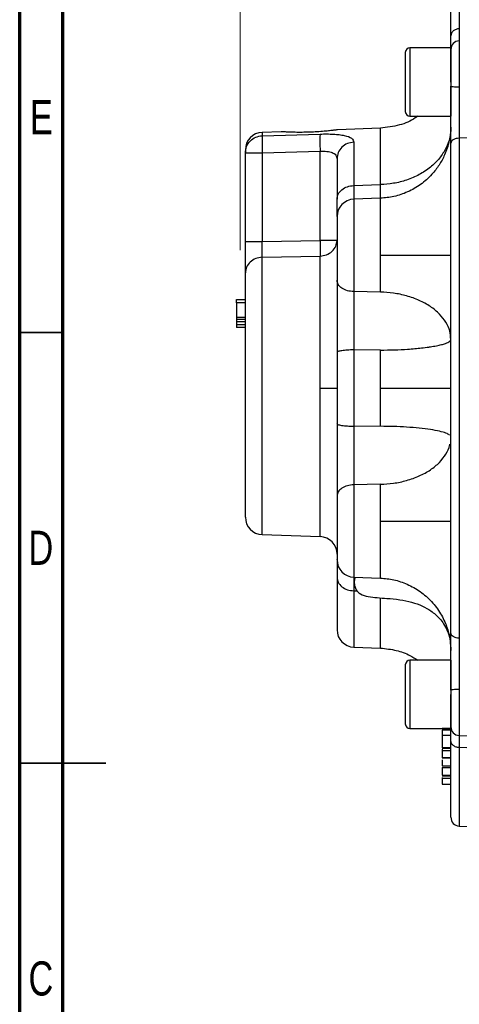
# Model space of a CAD drawing. Header units: inches. Extents: x 0.6 to 16.3, y 0.2 to 11.5.
# Tile 2 of 16: x 0.6 to 2.6, y 4.7 to 9.2. Entities that reach past the tile are written whole.
import ezdxf

# ---------------------------------------------------------------- set-up
doc = ezdxf.new("R2010")
doc.units = ezdxf.units.IN
doc.header["$MEASUREMENT"] = 0
doc.styles.add('SLDTEXTSTYLE0', font='TXT', dxfattribs={"width": 0.75})
doc.dimstyles.new('SLDDIMSTYLE5', dxfattribs={"dimtxt": 0.137795, "dimasz": 0.14, "dimexe": 0, "dimexo": 0.0625, "dimgap": 0.034449, "dimtad": 0, "dimdec": 1, "dimlfac": 1.5, "dimrnd": 1e-09, "dimzin": 4, "dimdsep": 46, "dimtxsty": 'SLDTEXTSTYLE0', "dimblk1": 'CLOSED', "dimblk2": 'CLOSED', "dimsah": 1, "dimcen": 0.09, "dimadec": 0, "dimazin": 1, "dimtfac": 1, "dimtdec": 1, "dimtofl": 0, "dimtmove": 0, "dimatfit": 3, "dimldrblk": 'CLOSED', "dimfxl": 0, "dimfrac": 2, "dimtolj": 1, "dimtzin": 12, "dimarcsym": 0})

# ---------------------------------------------------------------- blocks, each defined once
blk = doc.blocks.new('_Closed')
at = {"color": 0, "linetype": 'ByBlock', "lineweight": -2}
for p, q in [((-1, 0.166667), (0, 0)), ((-1, 0.166667), (-1, -0.166667)), ((0, 0), (-1, -0.166667)), ((0, 0), (-1, 0))]:
    blk.add_line(p, q, dxfattribs=at)
blk = doc.blocks.new('_D_7')
at = {"color": 7, "linetype": 'Continuous', "lineweight": 0}
for p, q in [((2.6081, 10.8885), (2.5661, 10.8885)), ((2.5661, 10.8885), (2.5661, 10.6697)), ((2.9136, 10.8885), (2.9555, 10.8885)), ((2.9555, 10.8885), (2.9555, 10.6697)), ((1.5982, 8.1912), (1.5982, 10.7294)), ((4.2932, 10.6766), (4.2932, 10.7294)), ((1.5982, 10.69), (2.4453, 10.69)), ((2.5661, 10.6697), (2.6081, 10.6697)), ((2.9555, 10.6697), (2.9136, 10.6697)), ((4.2932, 10.69), (3.0764, 10.69))]:
    blk.add_line(p, q, dxfattribs=at)
at = {"color": 7, "linetype": 'Continuous', "lineweight": 18, "xscale": 0.14, "yscale": 0.14, "rotation": 180.0000000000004}
blk.add_blockref('_Closed', (1.5982, 10.69), dxfattribs=at)
at = {"color": 7, "linetype": 'Continuous', "lineweight": 18, "xscale": 0.14, "yscale": 0.14}
blk.add_blockref('_Closed', (4.2932, 10.69), dxfattribs=at)
at = {"color": 7, "linetype": 'Continuous', "lineweight": 18, "char_height": 0.1378, "attachment_point": 1, "style": 'SLDTEXTSTYLE0'}
for s, insert in [('103', (2.6081, 10.8473)), ('4.0', (2.6336, 10.6412))]:
    blk.add_mtext(s, dxfattribs=dict(at, insert=insert))

msp = doc.modelspace()

# ---------------------------------------------------------------- linework, layer by layer
at = {"color": 7, "linetype": 'Continuous', "lineweight": 70}
for p, q in [((0.5906, 0.1969), (0.5906, 11.4961)), ((0.7874, 0.3937), (0.7874, 11.2992))]:
    msp.add_line(p, q, dxfattribs=at)
at = {"color": 8, "linetype": 'Continuous', "lineweight": 25}
for p, q in [((2.5985, 9.5612), (2.5985, 9.2029)), ((2.5985, 9.1475), (2.5985, 8.9355)), ((2.3732, 9.1158), (2.3732, 8.8032)), ((1.6984, 8.7292), (1.6984, 8.7139)), ((2.1171, 8.4239), (2.1171, 8.0012)), ((1.6984, 6.8905), (1.6984, 8.1582)), ((1.9626, 6.8813), (1.9626, 7.5599)), ((2.1171, 7.1186), (2.1171, 6.6959)), ((2.1171, 6.6335), (2.1171, 6.3759)), ((2.3732, 6.3166), (2.3732, 6.004)), ((2.5985, 6.1843), (2.5985, 5.9723)), ((2.5985, 5.9169), (2.5985, 5.5585))]:
    msp.add_line(p, q, dxfattribs=at)
at = {"color": 7, "linetype": 'Continuous', "lineweight": 25}
for p, q in [((2.3519, 9.0945), (2.3519, 8.8245)), ((2.5599, 9.1158), (2.3732, 9.1158)), ((2.5599, 9.1158), (2.5599, 8.8032)), ((2.5599, 9.0812), (2.5579, 9.0645)), ((2.5599, 8.9595), (2.5599, 8.9406)), ((2.3732, 8.8032), (2.5599, 8.8032)), ((1.7844, 8.7323), (1.6984, 8.7292)), ((1.7844, 8.7323), (1.7844, 8.7323)), ((2.2383, 8.7481), (2.0419, 8.7412)), ((1.6984, 8.7139), (1.9626, 8.7216)), ((2.7665, 8.7044), (2.5985, 8.7027)), ((2.5985, 8.7027), (2.5985, 6.4171)), ((1.6212, 8.6493), (1.6212, 8.635)), ((1.6984, 8.635), (1.9626, 8.6428)), ((1.9626, 8.2353), (1.9626, 8.6428)), ((2.1171, 8.6845), (2.1171, 8.4863)), ((1.6212, 8.635), (1.6984, 8.635)), ((1.6212, 8.2297), (1.6212, 8.635)), ((1.6984, 8.635), (1.6984, 8.2297)), ((2.1171, 8.4863), (2.2382, 8.4905)), ((2.2383, 8.4281), (2.1171, 8.4239)), ((1.6984, 8.2297), (1.9626, 8.2353)), ((1.6984, 8.1582), (1.9626, 8.1641)), ((2.2382, 7.999), (2.1171, 8.0012)), ((1.5812, 7.965), (1.6212, 7.965)), ((1.6212, 7.9502), (1.5812, 7.9502)), ((1.5812, 7.9502), (1.5812, 7.8845)), ((1.5812, 7.9428), (1.5812, 7.9396)), ((1.5812, 7.8845), (1.6212, 7.8845)), ((1.5812, 7.8749), (1.6212, 7.8749)), ((1.5812, 7.8654), (1.6212, 7.8654)), ((1.5812, 7.8654), (1.5812, 7.8496)), ((1.6212, 7.8496), (1.5812, 7.8496)), ((1.6212, 7.8367), (1.5812, 7.8367)), ((2.0399, 7.7231), (2.0399, 7.5599)), ((2.2382, 7.7341), (2.1171, 7.7349)), ((2.1171, 7.7349), (2.1171, 7.3848)), ((2.2382, 7.5599), (2.2382, 7.7341)), ((1.9626, 7.5599), (2.0399, 7.5599)), ((2.0399, 7.5599), (2.0399, 7.3966)), ((2.2382, 7.5599), (2.5599, 7.5599)), ((2.2382, 7.3857), (2.2382, 7.5599)), ((2.2382, 7.3857), (2.1171, 7.3848)), ((2.2382, 7.1207), (2.1171, 7.1186)), ((1.6984, 6.8905), (1.9626, 6.8813)), ((2.1171, 6.6959), (2.2383, 6.6916)), ((2.1171, 6.6335), (2.132, 6.633)), ((2.1171, 6.3759), (2.2383, 6.3717)), ((2.5577, 6.3859), (2.5598, 6.3613)), ((2.5599, 6.3166), (2.3732, 6.3166)), ((2.5599, 6.3166), (2.5599, 6.004)), ((2.3519, 6.2953), (2.3519, 6.0253)), ((2.5599, 6.1792), (2.5599, 6.1603)), ((2.5578, 6.0558), (2.5599, 6.0385)), ((2.3732, 6.004), (2.5599, 6.004)), ((2.5599, 6.0039), (2.5199, 6.0039)), ((2.5599, 5.9964), (2.5199, 5.9964)), ((2.5599, 5.9721), (2.5199, 5.9721)), ((2.5199, 5.9615), (2.5199, 5.9445)), ((2.5199, 5.9445), (2.5199, 5.9272)), ((2.5985, 5.9723), (2.7666, 5.9664)), ((2.5599, 5.9163), (2.5199, 5.9163)), ((2.5199, 5.9145), (2.5599, 5.9145)), ((2.5199, 5.9102), (2.5199, 5.902)), ((2.5599, 5.902), (2.5199, 5.902)), ((2.7665, 5.911), (2.5985, 5.9169)), ((2.5599, 5.8708), (2.5199, 5.8708)), ((2.5199, 5.8696), (2.5599, 5.8696)), ((2.5199, 5.8341), (2.5599, 5.8341)), ((2.5199, 5.8335), (2.5599, 5.8335)), ((2.5199, 5.8265), (2.5599, 5.8265)), ((2.5199, 5.7914), (2.5599, 5.7914)), ((2.5599, 5.7867), (2.5199, 5.7867)), ((2.5599, 5.776), (2.5199, 5.776)), ((2.5199, 5.7494), (2.5599, 5.7494)), ((2.5985, 5.5585), (2.7666, 5.5527))]:
    msp.add_line(p, q, dxfattribs=at)
at = {"color": 7, "linetype": 'Continuous', "lineweight": 35}
for p, q in [((0.7874, 7.815), (0.5906, 7.815)), ((0.5906, 5.8465), (0.9843, 5.8465)), ((0.7874, 5.8465), (0.5906, 5.8465))]:
    msp.add_line(p, q, dxfattribs=at)
at = {"color": 7, "linetype": 'Continuous', "lineweight": 25}
for centre, radius, start, end in [((2.5999, 9.1075), 0.04, 92, 180), ((2.3732, 9.0945), 0.0213, 90, 180), ((2.3732, 8.8245), 0.0213, 180, 270), ((1.7012, 8.6493), 0.08, 92, 180), ((2.1199, 8.344), 0.08, 92, 180), ((1.7012, 6.9705), 0.08, 180, 268), ((1.9599, 6.8013), 0.08, 0, 88), ((2.1199, 6.7758), 0.08, 180, 268), ((2.1199, 6.4559), 0.08, 180, 268), ((2.3732, 6.2953), 0.0213, 90, 180), ((2.3732, 6.0253), 0.0213, 180, 270), ((2.5999, 6.0122), 0.04, 180, 268), ((2.5999, 5.5985), 0.04, 180, 268)]:
    msp.add_arc(centre, radius, start, end, dxfattribs=at)
for points, knots in [([(2.5599, 9.1701), (2.5599, 9.2049), (2.5599, 9.2751), (2.5599, 9.3606), (2.5599, 9.431), (2.5599, 9.4822), (2.5599, 9.5151), (2.5599, 9.5192), (2.5599, 9.5213)], [0, 0, 0, 0, 0.159871, 0.322659, 0.488197, 0.657713, 0.828391, 1, 1, 1, 1]), ([(2.5599, 9.1041), (2.5599, 9.104), (2.5599, 9.1029), (2.5599, 9.1128), (2.5599, 9.1337), (2.5599, 9.1579), (2.5599, 9.1701)], [0, 0, 0, 0, 0.037863, 0.358526, 0.67928, 1, 1, 1, 1]), ([(2.5599, 8.9595), (2.5599, 8.97), (2.5599, 8.9909), (2.5599, 9.0209), (2.5599, 9.0482), (2.5599, 9.0715), (2.5599, 9.0898), (2.5599, 9.1019), (2.5599, 9.1076), (2.5599, 9.1069), (2.5599, 9.1067)], [0, 0, 0, 0, 0.1352, 0.270399, 0.405598, 0.540798, 0.675997, 0.811196, 0.946395, 1, 1, 1, 1]), ([(2.5599, 8.6798), (2.5599, 8.6993), (2.5599, 8.7383), (2.5599, 8.8038), (2.5599, 8.872), (2.5599, 8.9177), (2.5599, 8.9406)], [0, 0, 0, 0, 0.250001, 0.499962, 0.749995, 1, 1, 1, 1]), ([(2.5985, 8.9355), (2.5984, 8.9169), (2.5984, 8.8838), (2.5984, 8.8396), (2.5984, 8.8031), (2.5984, 8.7744), (2.5984, 8.7471), (2.5984, 8.7241), (2.5984, 8.709), (2.5985, 8.7027)], [0, 0, 0, 0, 0.227167, 0.405662, 0.543405, 0.681946, 0.778223, 0.906866, 1, 1, 1, 1]), ([(2.4084, 8.8032), (2.4049, 8.8004), (2.3803, 8.7818), (2.3231, 8.7584), (2.2676, 8.7517), (2.2382, 8.7481)], [0, 0, 0, 0, 0.074439, 0.509882, 1, 1, 1, 1]), ([(1.9892, 8.7348), (1.9789, 8.7339), (1.9583, 8.7322), (1.9234, 8.7303), (1.8885, 8.7293), (1.8552, 8.7293), (1.8259, 8.7301), (1.803, 8.7311), (1.7874, 8.732), (1.7854, 8.7322), (1.7844, 8.7323)], [0, 0, 0, 0, 0.125273, 0.250246, 0.375386, 0.500422, 0.625069, 0.749904, 0.874944, 1, 1, 1, 1]), ([(2.0419, 8.7412), (2.0412, 8.7411), (2.0398, 8.7409), (2.0289, 8.7394), (2.0124, 8.7372), (1.9969, 8.7356), (1.9892, 8.7348)], [0, 0, 0, 0, 0.249961, 0.499802, 0.748817, 1, 1, 1, 1]), ([(2.5599, 8.7532), (2.5598, 8.7475), (2.5596, 8.7365), (2.557, 8.7148), (2.5529, 8.6923), (2.5479, 8.6722), (2.5417, 8.6517), (2.5293, 8.6194), (2.5072, 8.5789), (2.4714, 8.5323), (2.4234, 8.4893), (2.3642, 8.4554), (2.3017, 8.4338), (2.2589, 8.43), (2.2382, 8.4281)], [0, 0, 0, 0, 0.0813968, 0.1573453, 0.2242255, 0.2544683, 0.2835542, 0.3421751, 0.4353594, 0.5299874, 0.65314, 0.7734061, 0.8897522, 1, 1, 1, 1]), ([(2.5599, 8.7514), (2.5588, 8.7358), (2.5567, 8.7037), (2.5389, 8.656), (2.5094, 8.6101), (2.4679, 8.5689), (2.4168, 8.5349), (2.3592, 8.5103), (2.299, 8.4947), (2.2581, 8.4919), (2.2382, 8.4905)], [0, 0, 0, 0, 0.116891, 0.240466, 0.368936, 0.500001, 0.631065, 0.759535, 0.883109, 1, 1, 1, 1]), ([(1.6984, 8.7139), (1.6982, 8.7125), (1.6979, 8.7099), (1.6976, 8.7009), (1.6975, 8.6862), (1.6977, 8.6631), (1.6982, 8.6444), (1.6984, 8.635)], [0, 0, 0, 0, 0.162098, 0.299687, 0.500675, 0.750221, 1, 1, 1, 1]), ([(1.9626, 8.7216), (1.9624, 8.719), (1.9619, 8.7139), (1.9617, 8.6953), (1.9619, 8.6708), (1.9624, 8.6521), (1.9626, 8.6428)], [0, 0, 0, 0, 0.250114, 0.5, 0.749886, 1, 1, 1, 1]), ([(1.9626, 8.7216), (1.973, 8.7218), (1.9939, 8.7222), (2.0235, 8.7212), (2.0507, 8.7191), (2.0819, 8.7141), (2.1108, 8.704), (2.115, 8.691), (2.1171, 8.6845)], [0, 0, 0, 0, 0.120862, 0.242382, 0.365041, 0.48991, 0.743079, 1, 1, 1, 1]), ([(1.9626, 8.6428), (1.9681, 8.643), (1.9788, 8.6434), (1.9939, 8.6425), (2.0071, 8.6405), (2.0186, 8.6371), (2.0279, 8.6323), (2.0375, 8.6236), (2.0389, 8.6146), (2.0399, 8.6086)], [0, 0, 0, 0, 0.12616, 0.248221, 0.366931, 0.483104, 0.607883, 0.735397, 1, 1, 1, 1]), ([(2.5599, 7.5599), (2.5599, 7.6281), (2.5599, 7.7641), (2.5599, 7.9652), (2.5599, 8.1597), (2.5599, 8.3448), (2.5599, 8.5194), (2.5599, 8.6267), (2.5599, 8.6798)], [0, 0, 0, 0, 0.171591, 0.342266, 0.511803, 0.67732, 0.840119, 1, 1, 1, 1]), ([(2.0399, 8.6086), (2.0399, 8.606), (2.0399, 8.6008), (2.0399, 8.5923), (2.0399, 8.5834), (2.0399, 8.574), (2.0399, 8.5641), (2.0399, 8.5537), (2.0399, 8.5428), (2.0399, 8.535), (2.0399, 8.5288), (2.0399, 8.521), (2.0399, 8.5087), (2.0399, 8.4941), (2.0399, 8.4676), (2.0399, 8.4434), (2.0399, 8.4237)], [0, 0, 0, 0, 0.062507, 0.125014, 0.1875211, 0.2500283, 0.3125314, 0.3750343, 0.4375371, 0.5000393, 0.5041018, 0.5361409, 0.6251774, 0.6932926, 0.7500665, 1, 1, 1, 1]), ([(2.0399, 8.344), (2.0399, 8.3446), (2.0399, 8.3489), (2.0399, 8.3739), (2.0399, 8.4071), (2.0399, 8.4237)], [0, 0, 0, 0, 0.0824139, 0.5413481, 1, 1, 1, 1]), ([(2.0399, 8.3434), (2.0399, 8.3436), (2.0399, 8.3449), (2.0399, 8.3392), (2.0399, 8.326), (2.0399, 8.3044), (2.0399, 8.2765), (2.0399, 8.2433), (2.0399, 8.2065), (2.0399, 8.1808), (2.0399, 8.1679)], [0, 0, 0, 0, 0.021676, 0.161435, 0.301195, 0.440955, 0.580715, 0.720476, 0.860238, 1, 1, 1, 1]), ([(1.6212, 8.0867), (1.6212, 8.0944), (1.6212, 8.1097), (1.6212, 8.1448), (1.6212, 8.1854), (1.6212, 8.2149), (1.6212, 8.2297)], [0, 0, 0, 0, 0.250351, 0.500132, 0.750013, 1, 1, 1, 1]), ([(1.6984, 8.1582), (1.6983, 8.1622), (1.698, 8.1699), (1.6979, 8.1879), (1.698, 8.2081), (1.6983, 8.2228), (1.6984, 8.2297)], [0, 0, 0, 0, 0.26095, 0.499965, 0.768507, 1, 1, 1, 1]), ([(1.9626, 8.1641), (1.9725, 8.1654), (1.9929, 8.168), (2.0188, 8.1846), (2.0366, 8.2083), (2.0388, 8.2265), (2.0399, 8.2353)], [0, 0, 0, 0, 0.240554, 0.499998, 0.759443, 1, 1, 1, 1]), ([(1.9626, 8.2353), (1.9628, 8.228), (1.9631, 8.2134), (1.9632, 8.1931), (1.9631, 8.1757), (1.9628, 8.168), (1.9626, 8.1641)], [0, 0, 0, 0, 0.250045, 0.5, 0.749955, 1, 1, 1, 1]), ([(1.9626, 7.5599), (1.9626, 7.5899), (1.9626, 7.6508), (1.9626, 7.7416), (1.9626, 7.8306), (1.9626, 7.9152), (1.9626, 7.9929), (1.9626, 8.0612), (1.9626, 8.1196), (1.9626, 8.1494), (1.9626, 8.1641)], [0, 0, 0, 0, 0.120864, 0.245205, 0.371977, 0.5, 0.628023, 0.754795, 0.879136, 1, 1, 1, 1]), ([(2.0399, 8.1679), (2.0399, 8.1469), (2.0399, 8.1048), (2.0399, 8.0704), (2.0399, 8.0532)], [0, 0, 0, 0, 0.500004, 1, 1, 1, 1]), ([(2.2382, 8.1679), (2.2605, 8.1679), (2.3066, 8.1679), (2.3738, 8.1679), (2.4365, 8.1679), (2.4905, 8.1679), (2.5306, 8.1679), (2.5554, 8.1679), (2.5584, 8.1679), (2.5599, 8.1679)], [0, 0, 0, 0, 0.131414, 0.27096, 0.415989, 0.563118, 0.715466, 0.862131, 1, 1, 1, 1]), ([(1.6212, 7.5599), (1.6212, 7.587), (1.6212, 7.6414), (1.6212, 7.7213), (1.6212, 7.7981), (1.6212, 7.8704), (1.6212, 7.9368), (1.6212, 7.9958), (1.6212, 8.0473), (1.6212, 8.0736), (1.6212, 8.0867)], [0, 0, 0, 0, 0.125, 0.25, 0.375, 0.5, 0.625, 0.75, 0.875, 1, 1, 1, 1]), ([(2.0399, 8.0532), (2.0399, 8.0297), (2.0399, 7.9826), (2.0399, 7.8995), (2.0399, 7.8118), (2.0399, 7.7527), (2.0399, 7.7231)], [0, 0, 0, 0, 0.249422, 0.498998, 0.749372, 1, 1, 1, 1]), ([(2.1171, 8.0012), (2.117, 7.9882), (2.1169, 7.9641), (2.1168, 7.9183), (2.1168, 7.8761), (2.1168, 7.8392), (2.1168, 7.8169), (2.1169, 7.7918), (2.117, 7.7648), (2.117, 7.7438), (2.1171, 7.7349)], [0, 0, 0, 0, 0.173075, 0.322557, 0.542416, 0.642138, 0.716632, 0.777709, 0.906675, 1, 1, 1, 1]), ([(2.5599, 7.7829), (2.5588, 7.7959), (2.5567, 7.8225), (2.5389, 7.862), (2.5094, 7.9), (2.4679, 7.9342), (2.4168, 7.9623), (2.3592, 7.9827), (2.299, 7.9956), (2.2581, 7.9979), (2.2382, 7.999)], [0, 0, 0, 0, 0.116891, 0.240465, 0.368935, 0.5, 0.631065, 0.759535, 0.883109, 1, 1, 1, 1]), ([(1.5812, 7.9502), (1.5812, 7.9524), (1.5812, 7.9555), (1.5812, 7.9592), (1.5812, 7.9613), (1.5812, 7.963), (1.5812, 7.9646), (1.5812, 7.9648), (1.5812, 7.965)], [0, 0, 0, 0, 0.290701, 0.41263, 0.524718, 0.633152, 0.744726, 1, 1, 1, 1]), ([(1.5812, 7.8845), (1.5812, 7.8844), (1.5812, 7.8841), (1.5812, 7.8825), (1.5812, 7.8807), (1.5812, 7.879), (1.5812, 7.877), (1.5812, 7.8756), (1.5812, 7.8749)], [0, 0, 0, 0, 0.2667185, 0.5306434, 0.6587155, 0.7719916, 0.8881672, 1, 1, 1, 1]), ([(1.5812, 7.8749), (1.5812, 7.8742), (1.5812, 7.873), (1.5812, 7.8706), (1.5812, 7.868), (1.5812, 7.8659), (1.5812, 7.8656), (1.5812, 7.8654)], [0, 0, 0, 0, 0.10459, 0.216486, 0.458562, 0.725093, 1, 1, 1, 1]), ([(1.5812, 7.8496), (1.5812, 7.848), (1.5812, 7.8447), (1.5812, 7.8407), (1.5812, 7.8381), (1.5812, 7.8369), (1.5812, 7.8368), (1.5812, 7.8367)], [0, 0, 0, 0, 0.268583, 0.536194, 0.784903, 0.899197, 1, 1, 1, 1]), ([(2.2382, 7.7341), (2.2595, 7.7344), (2.3021, 7.7349), (2.3546, 7.7376), (2.3952, 7.7406), (2.4282, 7.7438), (2.451, 7.7467), (2.4639, 7.7486), (2.471, 7.7497), (2.4808, 7.7513), (2.4941, 7.7537), (2.5063, 7.7563), (2.5173, 7.759), (2.5272, 7.7617), (2.5415, 7.7665), (2.5563, 7.7735), (2.5587, 7.7798), (2.5599, 7.7829)], [0, 0, 0, 0, 0.125419, 0.249854, 0.322793, 0.392614, 0.481726, 0.49787, 0.499951, 0.541665, 0.583379, 0.625093, 0.666778, 0.708462, 0.750146, 0.875073, 1, 1, 1, 1]), ([(1.6212, 6.9705), (1.6212, 6.9725), (1.6212, 6.9767), (1.6212, 7.011), (1.6212, 7.0667), (1.6212, 7.1352), (1.6212, 7.2057), (1.6212, 7.2715), (1.6212, 7.3516), (1.6212, 7.4481), (1.6212, 7.5224), (1.6212, 7.5599)], [0, 0, 0, 0, 0.120301, 0.246056, 0.375232, 0.505455, 0.591374, 0.675959, 0.75909, 0.878589, 1, 1, 1, 1]), ([(2.5599, 6.4399), (2.5599, 6.4931), (2.5599, 6.6004), (2.5599, 6.7749), (2.5599, 6.96), (2.5599, 7.1545), (2.5599, 7.3557), (2.5599, 7.4917), (2.5599, 7.5599)], [0, 0, 0, 0, 0.159871, 0.322659, 0.488197, 0.657713, 0.828393, 1, 1, 1, 1]), ([(2.0399, 7.3966), (2.0399, 7.3672), (2.0399, 7.3084), (2.0399, 7.2207), (2.0399, 7.1375), (2.0399, 7.0902), (2.0399, 7.0666)], [0, 0, 0, 0, 0.2494223, 0.4989981, 0.7493724, 1, 1, 1, 1]), ([(2.1171, 7.3848), (2.117, 7.3684), (2.1169, 7.3378), (2.1168, 7.2861), (2.1168, 7.2423), (2.1168, 7.2071), (2.1168, 7.187), (2.1169, 7.1646), (2.117, 7.1419), (2.117, 7.1255), (2.1171, 7.1186)], [0, 0, 0, 0, 0.1730747, 0.3225572, 0.5424159, 0.6421376, 0.7166315, 0.7777093, 0.9066754, 1, 1, 1, 1]), ([(2.5542, 7.3457), (2.5493, 7.3487), (2.5394, 7.3548), (2.5092, 7.3633), (2.468, 7.371), (2.4168, 7.3774), (2.3592, 7.382), (2.299, 7.3849), (2.2581, 7.3854), (2.2382, 7.3857)], [0, 0, 0, 0, 0.137574, 0.283447, 0.432267, 0.581087, 0.72696, 0.867274, 1, 1, 1, 1]), ([(2.2382, 7.1207), (2.2581, 7.1219), (2.299, 7.1242), (2.3592, 7.1371), (2.4168, 7.1575), (2.4679, 7.1856), (2.5096, 7.2197), (2.5383, 7.2578), (2.5531, 7.2864), (2.555, 7.3018), (2.5552, 7.3036)], [0, 0, 0, 0, 0.129975, 0.267381, 0.41023, 0.555965, 0.701701, 0.84455, 0.981956, 1, 1, 1, 1]), ([(2.0399, 7.0666), (2.0399, 7.0493), (2.0399, 7.0149), (2.0399, 6.9729), (2.0399, 6.9519)], [0, 0, 0, 0, 0.499997, 1, 1, 1, 1]), ([(2.0399, 6.9519), (2.0399, 6.939), (2.0399, 6.9132), (2.0399, 6.8764), (2.0399, 6.8432), (2.0399, 6.8153), (2.0399, 6.7938), (2.0399, 6.7806), (2.0399, 6.7749), (2.0399, 6.7762), (2.0399, 6.7764)], [0, 0, 0, 0, 0.139762, 0.279523, 0.419284, 0.559045, 0.698805, 0.838565, 0.978324, 1, 1, 1, 1]), ([(2.2382, 6.9519), (2.2605, 6.9519), (2.3066, 6.9519), (2.3738, 6.9519), (2.4365, 6.9519), (2.4905, 6.9519), (2.5306, 6.9519), (2.5554, 6.9519), (2.5584, 6.9519), (2.5599, 6.9519)], [0, 0, 0, 0, 0.131414, 0.27096, 0.415989, 0.563118, 0.715466, 0.862131, 1, 1, 1, 1]), ([(2.0399, 6.7758), (2.0399, 6.7752), (2.0399, 6.771), (2.0399, 6.746), (2.0399, 6.7127), (2.0399, 6.696)], [0, 0, 0, 0, 0.076842, 0.538188, 1, 1, 1, 1]), ([(2.043, 6.7564), (2.0428, 6.7564), (2.0413, 6.7571), (2.0405, 6.7488), (2.0399, 6.7351), (2.0399, 6.7237), (2.0399, 6.7202)], [0, 0, 0, 0, 0.0545, 0.513957, 0.8524, 1, 1, 1, 1]), ([(2.0399, 6.696), (2.0399, 6.6721), (2.0399, 6.6242), (2.0399, 6.5662), (2.0399, 6.5313), (2.0399, 6.5123), (2.0399, 6.504), (2.0399, 6.4964), (2.0399, 6.4895), (2.0399, 6.4831), (2.0399, 6.4775), (2.0399, 6.474), (2.0399, 6.4717), (2.0399, 6.469), (2.0399, 6.4655), (2.0399, 6.4622), (2.0399, 6.4599), (2.0399, 6.4581), (2.0399, 6.4568), (2.0399, 6.456), (2.0399, 6.4559), (2.0399, 6.4559)], [0, 0, 0, 0, 0.161785, 0.323569, 0.485354, 0.52184, 0.558326, 0.594812, 0.631295, 0.667777, 0.704258, 0.740738, 0.742952, 0.759702, 0.805622, 0.841028, 0.870378, 0.902784, 0.935189, 0.967595, 1, 1, 1, 1]), ([(2.1168, 6.6956), (2.1168, 6.6949), (2.1168, 6.6926), (2.1168, 6.6852), (2.1168, 6.6762), (2.1169, 6.6654), (2.117, 6.6516), (2.117, 6.6388), (2.1171, 6.6335)], [0, 0, 0, 0, 0.0904, 0.28863, 0.436711, 0.558123, 0.814486, 1, 1, 1, 1]), ([(2.1217, 6.6965), (2.1216, 6.6959), (2.1213, 6.6936), (2.1202, 6.6868), (2.1187, 6.6788), (2.119, 6.6661), (2.1209, 6.6545), (2.1245, 6.643), (2.1326, 6.6299), (2.1522, 6.6152), (2.1838, 6.6065), (2.2244, 6.6022), (2.2726, 6.5989), (2.3254, 6.5939), (2.3802, 6.5831), (2.4287, 6.566), (2.4727, 6.541), (2.5048, 6.5126), (2.5287, 6.4813), (2.545, 6.4498), (2.5561, 6.4173), (2.5572, 6.3948), (2.5577, 6.3859)], [0, 0, 0, 0, 0.010491, 0.044567, 0.081965, 0.114631, 0.1298, 0.144566, 0.172411, 0.198462, 0.253683, 0.316156, 0.382382, 0.470483, 0.553803, 0.632544, 0.700504, 0.783985, 0.833345, 0.889821, 0.956599, 1, 1, 1, 1]), ([(2.2382, 6.6916), (2.2586, 6.6898), (2.3007, 6.6861), (2.3626, 6.6651), (2.4215, 6.6318), (2.4733, 6.5861), (2.5079, 6.5397), (2.5291, 6.4996), (2.5456, 6.4592), (2.5575, 6.4129), (2.5588, 6.3853), (2.5594, 6.3719)], [0, 0, 0, 0, 0.11426, 0.234928, 0.360494, 0.489534, 0.617506, 0.679966, 0.742851, 0.874843, 1, 1, 1, 1]), ([(2.5599, 6.1792), (2.5599, 6.2021), (2.5599, 6.2478), (2.5599, 6.3159), (2.5599, 6.3815), (2.5599, 6.4204), (2.5599, 6.4399)], [0, 0, 0, 0, 0.250001, 0.499962, 0.749995, 1, 1, 1, 1]), ([(2.5985, 6.4171), (2.5984, 6.4014), (2.5984, 6.3734), (2.5984, 6.3315), (2.5984, 6.2958), (2.5984, 6.2655), (2.5984, 6.2359), (2.5984, 6.2099), (2.5984, 6.1919), (2.5985, 6.1843)], [0, 0, 0, 0, 0.227167, 0.405662, 0.543405, 0.681947, 0.778223, 0.906866, 1, 1, 1, 1]), ([(2.2382, 6.3717), (2.2626, 6.3692), (2.3091, 6.3644), (2.3666, 6.3434), (2.397, 6.3241), (2.4086, 6.3166)], [0, 0, 0, 0, 0.405035, 0.7719, 1, 1, 1, 1]), ([(2.5599, 6.013), (2.5599, 6.0128), (2.5599, 6.0121), (2.5599, 6.0179), (2.5599, 6.03), (2.5599, 6.0483), (2.5599, 6.0716), (2.5599, 6.0988), (2.5599, 6.1288), (2.5599, 6.1498), (2.5599, 6.1603)], [0, 0, 0, 0, 0.053605, 0.188804, 0.324003, 0.459202, 0.594401, 0.729601, 0.8648, 1, 1, 1, 1]), ([(2.5199, 5.9963), (2.5199, 5.9963), (2.5199, 5.9964), (2.5199, 5.9927), (2.5199, 5.9853), (2.5199, 5.9779), (2.5199, 5.9739), (2.5199, 5.9721)], [0, 0, 0, 0, 0.035401, 0.371994, 0.717903, 0.873503, 1, 1, 1, 1]), ([(2.5599, 5.9497), (2.5599, 5.9617), (2.5599, 5.9856), (2.5599, 6.0065), (2.5599, 6.011), (2.5599, 6.0129)], [0, 0, 0, 0, 0.370405, 0.74085, 1, 1, 1, 1]), ([(2.5199, 5.9721), (2.5199, 5.97), (2.5199, 5.9654), (2.5199, 5.9546), (2.5199, 5.9403), (2.5199, 5.9277), (2.5199, 5.9198), (2.5199, 5.9174), (2.5199, 5.9163)], [0, 0, 0, 0, 0.102253, 0.223123, 0.496481, 0.771478, 0.894517, 1, 1, 1, 1]), ([(2.5599, 5.5985), (2.5599, 5.6006), (2.5599, 5.6046), (2.5599, 5.6375), (2.5599, 5.6888), (2.5599, 5.7591), (2.5599, 5.8446), (2.5599, 5.9149), (2.5599, 5.9497)], [0, 0, 0, 0, 0.171588, 0.342266, 0.511803, 0.67732, 0.840119, 1, 1, 1, 1]), ([(2.5199, 5.902), (2.5199, 5.8988), (2.5199, 5.8921), (2.5199, 5.8834), (2.5199, 5.8754), (2.5199, 5.8722), (2.5199, 5.8708)], [0, 0, 0, 0, 0.233107, 0.503654, 0.772311, 1, 1, 1, 1]), ([(2.5199, 5.8842), (2.5199, 5.8823), (2.5199, 5.8799), (2.5199, 5.8776), (2.5199, 5.8772)], [0, 0, 0, 0, 0.815763, 1, 1, 1, 1]), ([(2.5199, 5.861), (2.5199, 5.8591), (2.5199, 5.8514), (2.5199, 5.8434), (2.5199, 5.8367), (2.5199, 5.8349), (2.5199, 5.8341)], [0, 0, 0, 0, 0.155348, 0.611149, 0.821971, 1, 1, 1, 1]), ([(2.5199, 5.8265), (2.5199, 5.8231), (2.5199, 5.8156), (2.5199, 5.8049), (2.5199, 5.7968), (2.5199, 5.7922), (2.5199, 5.7915), (2.5199, 5.7914)], [0, 0, 0, 0, 0.257318, 0.562284, 0.832916, 0.97051, 1, 1, 1, 1]), ([(2.5199, 5.7804), (2.5199, 5.7793), (2.5199, 5.777), (2.5199, 5.7763), (2.5199, 5.776)], [0, 0, 0, 0, 0.504731, 1, 1, 1, 1]), ([(2.5199, 5.7804), (2.5199, 5.777), (2.5199, 5.7697), (2.5199, 5.7601), (2.5199, 5.7533), (2.5199, 5.7496), (2.5199, 5.7494), (2.5199, 5.7494)], [0, 0, 0, 0, 0.257318, 0.562284, 0.832916, 0.97051, 1, 1, 1, 1])]:
    msp.add_open_spline(points, degree=3, knots=knots, dxfattribs=at)
for points in [[(2.5985, 9.2029), (2.5934, 9.2023), (2.5832, 9.201), (2.5704, 9.1934), (2.5616, 9.1827), (2.5604, 9.1743), (2.5599, 9.1701)], [(2.5985, 8.9355), (2.5934, 8.9356), (2.5832, 8.9357), (2.5704, 8.9369), (2.5616, 8.9386), (2.5604, 8.9399), (2.5599, 8.9406)], [(1.6212, 8.635), (1.6223, 8.6451), (1.6246, 8.6653), (1.6424, 8.691), (1.6678, 8.7094), (1.6882, 8.7124), (1.6984, 8.7139)], [(2.5985, 8.7027), (2.5934, 8.7022), (2.5832, 8.7014), (2.5704, 8.6961), (2.5616, 8.6886), (2.5604, 8.6828), (2.5599, 8.6798)], [(2.1171, 8.6845), (2.1069, 8.6831), (2.0865, 8.6802), (2.061, 8.6625), (2.0433, 8.6378), (2.041, 8.6183), (2.0399, 8.6086)], [(2.0399, 8.4237), (2.041, 8.4318), (2.0433, 8.4478), (2.061, 8.4682), (2.0865, 8.4828), (2.1069, 8.4851), (2.1171, 8.4863)], [(1.6212, 8.2297), (1.6223, 8.2297), (1.6246, 8.2297), (1.6424, 8.2297), (1.6678, 8.2297), (1.6882, 8.2297), (1.6984, 8.2297)], [(2.0399, 8.2353), (2.0387, 8.2353), (2.0364, 8.2353), (2.0187, 8.2353), (1.9933, 8.2353), (1.9729, 8.2353), (1.9626, 8.2353)], [(1.6984, 8.1582), (1.6882, 8.1568), (1.6678, 8.1542), (1.6424, 8.1375), (1.6246, 8.1142), (1.6223, 8.0959), (1.6212, 8.0867)], [(2.2382, 7.999), (2.2382, 8.0112), (2.2382, 8.0355), (2.2382, 8.0775), (2.2382, 8.1219), (2.2382, 8.1526), (2.2382, 8.1679)], [(2.1171, 8.0012), (2.1069, 8.0021), (2.0865, 8.0041), (2.061, 8.0162), (2.0433, 8.0332), (2.041, 8.0465), (2.0399, 8.0532)], [(2.1171, 7.7349), (2.1069, 7.7347), (2.0865, 7.7343), (2.061, 7.7315), (2.0433, 7.7277), (2.041, 7.7246), (2.0399, 7.7231)], [(2.1171, 7.3848), (2.1069, 7.385), (2.0865, 7.3855), (2.061, 7.3882), (2.0433, 7.3921), (2.041, 7.3951), (2.0399, 7.3966)], [(2.1171, 7.1186), (2.1069, 7.1176), (2.0865, 7.1157), (2.061, 7.1035), (2.0433, 7.0866), (2.041, 7.0732), (2.0399, 7.0666)], [(2.2382, 6.9519), (2.2382, 6.9672), (2.2382, 6.9978), (2.2382, 7.0423), (2.2382, 7.0843), (2.2382, 7.1086), (2.2382, 7.1207)], [(2.0399, 6.696), (2.041, 6.688), (2.0433, 6.672), (2.061, 6.6516), (2.0865, 6.637), (2.1069, 6.6347), (2.1171, 6.6335)], [(2.5985, 6.4171), (2.5934, 6.4175), (2.5832, 6.4184), (2.5704, 6.4237), (2.5616, 6.4311), (2.5604, 6.437), (2.5599, 6.4399)], [(2.5599, 6.1792), (2.5604, 6.1799), (2.5616, 6.1812), (2.5704, 6.1828), (2.5832, 6.184), (2.5934, 6.1842), (2.5985, 6.1843)], [(2.5985, 5.9169), (2.5934, 5.9175), (2.5832, 5.9187), (2.5704, 5.9264), (2.5616, 5.9371), (2.5604, 5.9455), (2.5599, 5.9497)]]:
    msp.add_open_spline(points, degree=3, dxfattribs=at)
at = {"color": 8, "linetype": 'Continuous', "lineweight": 25}
for points, knots in [([(2.5985, 9.2029), (2.5984, 9.1928), (2.5984, 9.1749), (2.5984, 9.1599), (2.5984, 9.1506), (2.5984, 9.1484), (2.5984, 9.1477)], [0, 0, 0, 0, 0.370779, 0.662116, 0.886937, 1, 1, 1, 1]), ([(2.1171, 8.4863), (2.117, 8.4765), (2.1169, 8.4584), (2.1168, 8.4368), (2.1168, 8.4284), (2.1168, 8.4237)], [0, 0, 0, 0, 0.341651, 0.63673, 1, 1, 1, 1]), ([(2.2393, 8.4283), (2.2393, 8.4353), (2.2392, 8.4493), (2.2385, 8.4768), (2.2382, 8.4905)], [0, 0, 0, 0, 0.499729, 1, 1, 1, 1]), ([(2.2382, 8.1679), (2.2382, 8.1853), (2.2382, 8.2214), (2.2382, 8.2749), (2.2382, 8.3258), (2.2382, 8.3697), (2.2382, 8.403), (2.2382, 8.4221), (2.2382, 8.4297), (2.2382, 8.4279), (2.2382, 8.4277)], [0, 0, 0, 0, 0.127718, 0.265046, 0.40962, 0.55811, 0.706599, 0.851173, 0.988501, 1, 1, 1, 1]), ([(2.2382, 6.6925), (2.2382, 6.6922), (2.2382, 6.6903), (2.2382, 6.6988), (2.2382, 6.7184), (2.2382, 6.7503), (2.2382, 6.7916), (2.2382, 6.8406), (2.2382, 6.8949), (2.2382, 6.9329), (2.2382, 6.9519)], [0, 0, 0, 0, 0.023396, 0.162911, 0.302426, 0.441941, 0.581456, 0.72097, 0.860485, 1, 1, 1, 1]), ([(2.2382, 6.3717), (2.2382, 6.3717), (2.2382, 6.3692), (2.2382, 6.3778), (2.2382, 6.3986), (2.2382, 6.4356), (2.2382, 6.4866), (2.2382, 6.5418), (2.2382, 6.5847), (2.2382, 6.6014)], [0, 0, 0, 0, 0.000001, 0.177405, 0.354809, 0.532213, 0.709617, 0.887021, 1, 1, 1, 1]), ([(2.5984, 5.9721), (2.5984, 5.9713), (2.5984, 5.9691), (2.5984, 5.9598), (2.5984, 5.9449), (2.5984, 5.9269), (2.5985, 5.9169)], [0, 0, 0, 0, 0.113063, 0.337884, 0.629221, 1, 1, 1, 1])]:
    msp.add_open_spline(points, degree=3, knots=knots, dxfattribs=at)
msp.add_open_spline([(2.2382, 8.4905), (2.2382, 8.517), (2.2382, 8.5698), (2.2382, 8.6333), (2.2382, 8.6843), (2.2382, 8.7207), (2.2382, 8.7438), (2.2382, 8.7467), (2.2382, 8.7481)], degree=3, dxfattribs=at)

# ---------------------------------------------------------------- texts
at = {"color": 7, "linetype": 'Continuous', "lineweight": 0, "char_height": 0.1562, "attachment_point": 2, "style": 'SLDTEXTSTYLE0'}
for s, insert in [('E', (0.6893, 8.8769)), ('D', (0.6871, 6.9084)), ('C', (0.6873, 4.9399))]:
    msp.add_mtext(s, dxfattribs=dict(at, insert=insert))

# ---------------------------------------------------------------- dimensions: what is measured, and where the dimension line sits
at = {"color": 7, "linetype": 'Continuous', "lineweight": 18}
dim = msp.add_linear_dim(base=(1.5982, 10.69), p1=(4.2932, 10.6373), p2=(1.5982, 8.1518), dimstyle='SLDDIMSTYLE5', dxfattribs=at)
dim.commit()
dim.dimension.update_dxf_attribs({"geometry": '_D_7', "text_midpoint": (2.7608, 10.69), "dimtype": 160})

doc.saveas('drawing.dxf')
